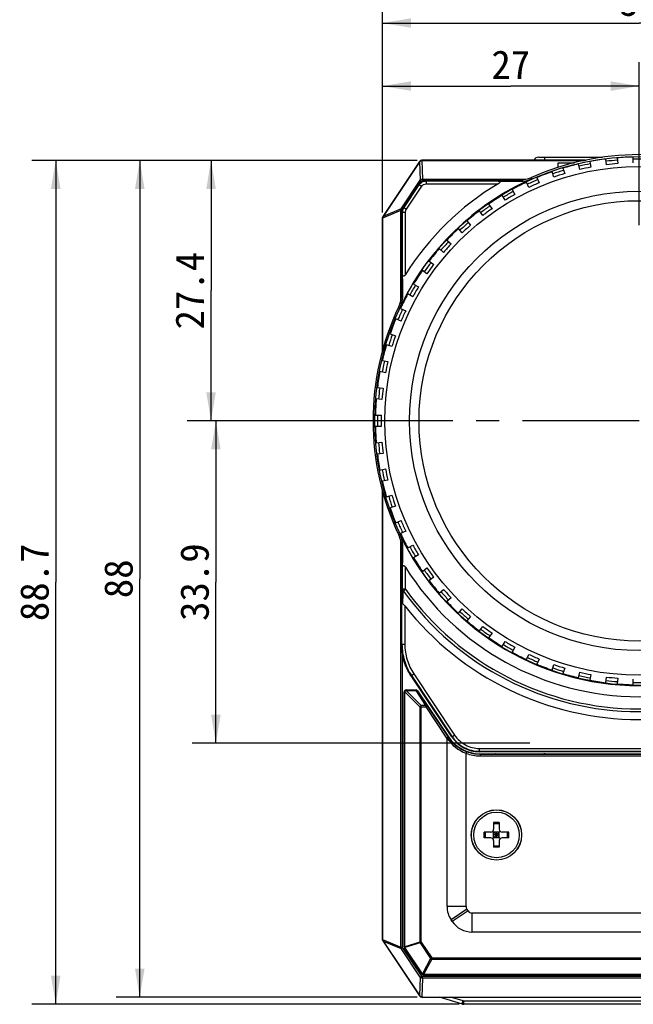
# Model space of a CAD drawing. Header units: millimetres. Extents: x 55 to 506, y 15 to 401.
# Tile 5 of 22: x 55 to 120, y 162 to 266. Entities that reach past the tile are written whole.
import ezdxf
from ezdxf.enums import TextEntityAlignment as Align

# ---------------------------------------------------------------- set-up
doc = ezdxf.new("R2010")
doc.units = ezdxf.units.MM
doc.header["$LTSCALE"] = 32.67
doc.linetypes.add('CENTER', pattern=[0.6, 0.375, -0.075, 0.075, -0.075])
doc.layers.get('0').update_dxf_attribs({"linetype": 'CONTINUOUS'})
for name, color, linetype in [('00_COMPONENTS', 7, 'CONTINUOUS'), ('20_ALL_FEATURES', 7, 'CONTINUOUS'), ('51__DRAFT_DIMS', 7, 'CONTINUOUS')]:
    doc.layers.add(name, color=color, linetype=linetype)
doc.styles.get("Standard").update_dxf_attribs({"font": 'simfang.ttf'})
doc.dimstyles.new('DIMSTYLE_1', dxfattribs={"dimtxt": 3, "dimasz": 3, "dimexe": 2.5, "dimexo": 0.5, "dimgap": 0.75, "dimtad": 1, "dimdec": 1, "dimdsep": 46, "dimtxsty": 'STANDARD', "dimblk": '_FILLED', "dimblk1": '_FILLED', "dimblk2": '_FILLED', "dimcen": 0.09, "dimclrt": 3, "dimazin": 2, "dimtp": 0.3, "dimtm": 0.3, "dimtfac": 1, "dimtdec": 1, "dimtofl": 0, "dimtmove": 0, "dimatfit": 3, "dimldrblk": '_FILLED', "dimfxl": 1, "dimtolj": 1, "dimarcsym": 0})
doc.dimstyles.new('DIMSTYLE_2', dxfattribs={"dimtxt": 3, "dimasz": 3, "dimexe": 2.5, "dimexo": 0.5, "dimgap": 0.75, "dimtad": 1, "dimdsep": 46, "dimtxsty": 'STANDARD', "dimblk": '_FILLED', "dimblk1": '_FILLED', "dimblk2": '_FILLED', "dimcen": 0.09, "dimclrt": 3, "dimazin": 2, "dimtp": 0.3, "dimtm": 0.3, "dimtfac": 1, "dimtofl": 0, "dimtmove": 0, "dimatfit": 3, "dimldrblk": '_FILLED', "dimfxl": 1, "dimtolj": 1, "dimarcsym": 0})
doc.dimstyles.new('DIMSTYLE_5', dxfattribs={"dimtxt": 3, "dimasz": 3, "dimexe": 2.5, "dimexo": 0.5, "dimgap": 0.75, "dimtad": 1, "dimdsep": 46, "dimtxsty": 'STANDARD', "dimblk": '_FILLED', "dimblk1": '_FILLED', "dimblk2": '_FILLED', "dimcen": 0.09, "dimclrt": 3, "dimazin": 2, "dimtp": 0.2, "dimtm": 0.2, "dimtfac": 1, "dimtofl": 0, "dimtmove": 0, "dimatfit": 3, "dimldrblk": '_FILLED', "dimfxl": 1, "dimtolj": 1, "dimarcsym": 0})

# ---------------------------------------------------------------- blocks, each defined once
blk = doc.blocks.new('_FILLED')
at = {"color": 0, "linetype": 'ByBlock'}
blk.add_solid([(0, 0), (-1, 0.167), (-1, -0.167)], dxfattribs=at)
blk = doc.blocks.new('*D1')
at = {"layer": '51__DRAFT_DIMS', "color": 4, "transparency": 16777216}
for p, q in [((97.09, 251.22), (56.55, 251.22)), ((59.05, 251.22), (59.05, 206.85)), ((59.05, 162.48), (59.05, 206.85)), ((101.5, 162.48), (56.55, 162.48))]:
    blk.add_line(p, q, dxfattribs=at)
at = {"layer": '51__DRAFT_DIMS', "color": 4, "transparency": 16777216, "xscale": 3, "yscale": 3, "zscale": 3}
for p, rotation in [((59.05, 251.22), 90), ((59.05, 162.48), 270)]:
    blk.add_blockref('_FILLED', p, dxfattribs=dict(at, rotation=rotation))
at = {"layer": '51__DRAFT_DIMS', "color": 3, "transparency": 16777216}
blk.add_text('88.7', height=3, rotation=90, dxfattribs=at).set_placement((58.3, 206.85), align=Align.CENTER)
blk = doc.blocks.new('*D2')
at = {"layer": '51__DRAFT_DIMS', "color": 4, "transparency": 16777216}
for p, q in [((93.43, 245.72), (93.43, 268.16)), ((147.43, 245.72), (147.43, 268.16)), ((93.43, 265.66), (120.43, 265.66)), ((147.43, 265.66), (120.43, 265.66))]:
    blk.add_line(p, q, dxfattribs=at)
at = {"layer": '51__DRAFT_DIMS', "color": 4, "transparency": 16777216, "xscale": 3, "yscale": 3, "zscale": 3, "rotation": 180}
blk.add_blockref('_FILLED', (93.43, 265.66), dxfattribs=at)
at = {"layer": '51__DRAFT_DIMS', "color": 4, "transparency": 16777216, "xscale": 3, "yscale": 3, "zscale": 3}
blk.add_blockref('_FILLED', (147.43, 265.66), dxfattribs=at)
at = {"layer": '51__DRAFT_DIMS', "color": 3, "transparency": 16777216}
blk.add_text('54', height=3, dxfattribs=at).set_placement((120.43, 266.41), align=Align.CENTER)
blk = doc.blocks.new('*D6')
at = {"layer": '51__DRAFT_DIMS', "color": 4, "transparency": 16777216}
for p, q in [((97.09, 251.22), (65.39, 251.22)), ((67.89, 251.22), (67.89, 207.22)), ((67.89, 163.22), (67.89, 207.22)), ((97.09, 163.22), (65.39, 163.22))]:
    blk.add_line(p, q, dxfattribs=at)
at = {"layer": '51__DRAFT_DIMS', "color": 4, "transparency": 16777216, "xscale": 3, "yscale": 3, "zscale": 3}
for p, rotation in [((67.89, 251.22), 90), ((67.89, 163.22), 270)]:
    blk.add_blockref('_FILLED', p, dxfattribs=dict(at, rotation=rotation))
at = {"layer": '51__DRAFT_DIMS', "color": 3, "transparency": 16777216}
blk.add_text('88', height=3, rotation=90, dxfattribs=at).set_placement((67.14, 207.22), align=Align.CENTER)
blk = doc.blocks.new('*D10')
at = {"layer": '51__DRAFT_DIMS', "color": 4, "transparency": 16777216}
for p, q in [((93.43, 245.72), (93.43, 261.53)), ((120.43, 244.39), (120.43, 261.53)), ((93.43, 259.03), (106.93, 259.03)), ((120.43, 259.03), (106.93, 259.03))]:
    blk.add_line(p, q, dxfattribs=at)
at = {"layer": '51__DRAFT_DIMS', "color": 4, "transparency": 16777216, "xscale": 3, "yscale": 3, "zscale": 3, "rotation": 180}
blk.add_blockref('_FILLED', (93.43, 259.03), dxfattribs=at)
at = {"layer": '51__DRAFT_DIMS', "color": 4, "transparency": 16777216, "xscale": 3, "yscale": 3, "zscale": 3}
blk.add_blockref('_FILLED', (120.43, 259.03), dxfattribs=at)
at = {"layer": '51__DRAFT_DIMS', "color": 3, "transparency": 16777216}
blk.add_text('27', height=3, dxfattribs=at).set_placement((106.93, 259.78), align=Align.CENTER)
blk = doc.blocks.new('*D11')
at = {"layer": '51__DRAFT_DIMS', "color": 4, "transparency": 16777216}
for p, q in [((97.09, 251.22), (72.89, 251.22)), ((75.39, 251.22), (75.39, 237.52)), ((75.39, 223.82), (75.39, 237.52)), ((99.86, 223.82), (72.89, 223.82))]:
    blk.add_line(p, q, dxfattribs=at)
at = {"layer": '51__DRAFT_DIMS', "color": 4, "transparency": 16777216, "xscale": 3, "yscale": 3, "zscale": 3}
for p, rotation in [((75.39, 251.22), 90), ((75.39, 223.82), 270)]:
    blk.add_blockref('_FILLED', p, dxfattribs=dict(at, rotation=rotation))
at = {"layer": '51__DRAFT_DIMS', "color": 3, "transparency": 16777216}
blk.add_text('27.4', height=3, rotation=90, dxfattribs=at).set_placement((74.64, 237.52), align=Align.CENTER)
blk = doc.blocks.new('*D12')
at = {"layer": '51__DRAFT_DIMS', "color": 4, "transparency": 16777216}
for p, q in [((91.75, 223.82), (73.4, 223.82)), ((75.9, 223.82), (75.9, 206.87)), ((75.9, 189.92), (75.9, 206.87)), ((108.93, 189.92), (73.4, 189.92))]:
    blk.add_line(p, q, dxfattribs=at)
at = {"layer": '51__DRAFT_DIMS', "color": 4, "transparency": 16777216, "xscale": 3, "yscale": 3, "zscale": 3}
for p, rotation in [((75.9, 223.82), 90), ((75.9, 189.92), 270)]:
    blk.add_blockref('_FILLED', p, dxfattribs=dict(at, rotation=rotation))
at = {"layer": '51__DRAFT_DIMS', "color": 3, "transparency": 16777216}
blk.add_text('33.9', height=3, rotation=90, dxfattribs=at).set_placement((75.15, 206.87), align=Align.CENTER)

msp = doc.modelspace()

# ---------------------------------------------------------------- linework, layer by layer
at = {"layer": '00_COMPONENTS', "color": 7}
for p, q in [((97.336, 251.091), (93.426, 245.225)), ((97.339, 251.089), (93.479, 245.298)), ((97.352, 251.081), (93.511, 245.319)), ((114.735, 251.225), (97.586, 251.225)), ((114.719, 251.221), (97.586, 251.221)), ((97.586, 251.206), (114.649, 251.206)), ((100.726, 251.225), (100.726, 251.25)), ((100.726, 251.25), (114.854, 251.25)), ((109.884, 251.55), (116.573, 251.55)), ((111.926, 250.488), (111.926, 250.972)), ((111.926, 250.972), (113.626, 250.972)), ((114.195, 250.25), (114.07, 250.837)), ((115.244, 251.087), (115.369, 250.5)), ((116.992, 250.757), (116.929, 251.354)), ((118.122, 251.479), (118.185, 250.882)), ((119.826, 250.968), (119.826, 251.568)), ((111.467, 249.454), (111.282, 250.025)), ((112.423, 250.396), (112.608, 249.825)), ((95.6, 246.309), (97.209, 248.723)), ((98.035, 249.164), (107.879, 249.164)), ((108.837, 248.377), (108.593, 248.926)), ((109.689, 249.414), (109.933, 248.865)), ((106.334, 247.032), (106.034, 247.551)), ((107.073, 248.151), (107.373, 247.632)), ((104.604, 246.622), (104.956, 246.137)), ((95.434, 237.129), (95.434, 245.759)), ((103.986, 245.432), (103.633, 245.917)), ((93.426, 231.196), (93.426, 245.225)), ((93.442, 245.22), (93.426, 245.225)), ((93.442, 245.22), (93.426, 245.225)), ((93.429, 245.134), (93.429, 231.209)), ((93.444, 231.266), (93.444, 245.134)), ((102.307, 244.844), (102.709, 244.398)), ((101.817, 243.595), (101.416, 244.041)), ((100.21, 242.835), (100.656, 242.433)), ((99.853, 241.541), (99.407, 241.943)), ((98.333, 240.617), (98.819, 240.265)), ((98.113, 239.294), (97.628, 239.647)), ((96.699, 238.216), (97.219, 237.916)), ((96.619, 236.877), (96.099, 237.177)), ((95.325, 235.657), (95.873, 235.413)), ((95.385, 234.317), (94.837, 234.561)), ((94.225, 232.969), (94.796, 232.783)), ((94.425, 231.642), (93.854, 231.827)), ((93.413, 230.18), (94, 230.055)), ((93.751, 228.881), (93.164, 229.006)), ((92.897, 227.321), (93.494, 227.259)), ((93.368, 226.065), (92.771, 226.128)), ((92.682, 224.425), (93.282, 224.425)), ((93.282, 223.225), (92.682, 223.225)), ((92.771, 221.521), (93.368, 221.584)), ((93.494, 220.391), (92.897, 220.328)), ((93.164, 218.643), (93.751, 218.768)), ((94, 217.594), (93.413, 217.47)), ((93.426, 169.225), (93.426, 216.454)), ((93.429, 216.44), (93.429, 169.316)), ((93.444, 169.316), (93.444, 216.383)), ((93.854, 215.822), (94.425, 216.008)), ((94.796, 214.866), (94.225, 214.681)), ((94.837, 213.089), (95.385, 213.333)), ((95.873, 212.236), (95.325, 211.992)), ((95.434, 200.342), (95.434, 210.521)), ((96.099, 210.473), (96.619, 210.773)), ((97.219, 209.733), (96.699, 209.433)), ((97.628, 208.003), (98.113, 208.356)), ((98.819, 207.385), (98.333, 207.032)), ((99.407, 205.707), (99.853, 206.108)), ((100.656, 205.216), (100.21, 204.815)), ((101.416, 203.609), (101.817, 204.055)), ((102.709, 203.252), (102.307, 202.806)), ((103.633, 201.732), (103.986, 202.218)), ((104.956, 201.513), (104.604, 201.027)), ((106.034, 200.098), (106.334, 200.618)), ((107.373, 200.018), (107.073, 199.498)), ((108.593, 198.724), (108.837, 199.272)), ((109.933, 198.784), (109.689, 198.236)), ((111.282, 197.625), (111.467, 198.195)), ((112.608, 197.824), (112.423, 197.254)), ((100.729, 190.587), (96.44, 197.018)), ((114.07, 196.812), (114.195, 197.399)), ((115.369, 197.15), (115.244, 196.563)), ((116.929, 196.296), (116.992, 196.893)), ((118.185, 196.767), (118.122, 196.171)), ((119.826, 196.081), (119.826, 196.681)), ((95.708, 168.534), (95.708, 195.342)), ((95.908, 195.542), (96.961, 195.542)), ((97.127, 195.453), (100.361, 190.605)), ((100.226, 172.762), (100.226, 190.375)), ((102.226, 172.762), (102.226, 188.858)), ((137.217, 189.033), (103.634, 189.033)), ((103.693, 188.822), (105.305, 188.822)), ((105.305, 188.822), (105.309, 188.822)), ((105.437, 188.818), (105.432, 188.818)), ((105.432, 188.818), (105.438, 188.818)), ((105.437, 188.818), (106.409, 188.814)), ((106.409, 188.814), (109.442, 188.814)), ((106.409, 188.814), (106.409, 188.814)), ((109.442, 188.814), (110.414, 188.818)), ((109.442, 188.814), (109.442, 188.814)), ((110.419, 188.818), (110.413, 188.818)), ((110.419, 188.818), (110.414, 188.818)), ((110.546, 188.822), (110.542, 188.822)), ((110.546, 188.822), (130.305, 188.822)), ((105.126, 181.585), (105.126, 180.885)), ((105.726, 181.585), (105.126, 181.585)), ((105.726, 181.453), (105.126, 181.453)), ((105.726, 181.585), (105.726, 180.885)), ((104.826, 180.585), (104.126, 180.585)), ((104.126, 179.985), (104.126, 180.585)), ((104.257, 179.985), (104.257, 180.585)), ((105.813, 179.897), (105.038, 180.673)), ((105.038, 179.897), (105.813, 180.673)), ((105.726, 180.585), (105.126, 180.585)), ((105.126, 179.985), (105.126, 180.585)), ((105.726, 180.285), (105.126, 180.285)), ((105.426, 179.985), (105.426, 180.585)), ((105.726, 179.985), (105.726, 180.585)), ((106.726, 180.585), (106.026, 180.585)), ((106.594, 179.985), (106.594, 180.585)), ((106.726, 179.985), (106.726, 180.585)), ((104.826, 179.985), (104.126, 179.985)), ((105.726, 179.985), (105.126, 179.985)), ((105.126, 179.685), (105.126, 178.985)), ((105.726, 179.116), (105.126, 179.116)), ((105.726, 179.685), (105.726, 178.985)), ((106.726, 179.985), (106.026, 179.985)), ((105.726, 178.985), (105.126, 178.985)), ((102.434, 172.297), (102.309, 172.484)), ((138.001, 172.075), (102.85, 172.075)), ((100.77, 171.188), (100.645, 171.375)), ((138.001, 170.075), (102.85, 170.075)), ((93.442, 169.23), (93.426, 169.225)), ((93.426, 169.225), (97.336, 163.358)), ((93.479, 169.151), (97.339, 163.36)), ((93.511, 169.13), (97.352, 163.369)), ((97.593, 165.647), (95.742, 168.423)), ((143.092, 165.558), (97.759, 165.558)), ((97.586, 163.243), (143.265, 163.243)), ((97.586, 163.228), (143.265, 163.228)), ((97.586, 163.225), (143.265, 163.225)), ((101.855, 162.499), (99.435, 163.225)), ((138.852, 162.478), (101.999, 162.478))]:
    msp.add_line(p, q, dxfattribs=at)
at = {"layer": '00_COMPONENTS', "color": 4}
for p, q in [((97.352, 251.081), (97.336, 251.091)), ((97.339, 251.059), (97.408, 249.124)), ((97.569, 251.206), (97.64, 249.232)), ((97.586, 251.206), (97.586, 251.225)), ((102.576, 251.225), (102.576, 251.25)), ((110.476, 251.55), (110.476, 251.25)), ((116.476, 251.55), (116.476, 251.535)), ((95.397, 246.108), (97.408, 249.124)), ((95.696, 246.245), (97.305, 248.659)), ((95.946, 246.079), (97.555, 248.492)), ((97.209, 248.723), (97.555, 248.492)), ((97.408, 249.124), (97.544, 249.034)), ((97.64, 249.232), (97.64, 249.082)), ((97.64, 249.232), (108.509, 249.232)), ((98.035, 249.164), (98.035, 248.749)), ((98.035, 249.049), (105.534, 249.049)), ((98.035, 248.749), (105.601, 248.749)), ((107.879, 249.164), (107.879, 249.019)), ((109.097, 249.422), (109.159, 249.282)), ((95.366, 245.948), (93.444, 245.144)), ((95.397, 246.108), (93.511, 245.319)), ((95.366, 236.5), (95.366, 245.948)), ((95.366, 245.948), (95.452, 245.948)), ((95.397, 246.108), (95.479, 246.054)), ((95.434, 245.759), (95.849, 245.759)), ((95.549, 239.29), (95.549, 245.759)), ((95.6, 246.309), (95.946, 246.079)), ((95.849, 239.219), (95.849, 245.759)), ((93.444, 245.134), (93.429, 245.134)), ((93.491, 245.29), (93.479, 245.298)), ((95.434, 237.129), (95.578, 237.129)), ((95.142, 235.838), (95.281, 235.772)), ((95.142, 211.812), (95.281, 211.877)), ((95.366, 168.501), (95.366, 211.149)), ((95.434, 210.521), (95.578, 210.521)), ((95.549, 206.121), (95.549, 208.359)), ((95.849, 206.121), (95.849, 208.431)), ((95.849, 206.121), (95.549, 206.121)), ((95.62, 205.956), (95.849, 206.121)), ((95.483, 200.342), (95.483, 204.706)), ((95.783, 204.364), (95.783, 200.342)), ((95.434, 200.342), (95.783, 200.342)), ((95.534, 168.501), (95.534, 199.25)), ((96.44, 197.018), (96.731, 197.212)), ((96.482, 197.045), (100.77, 190.615)), ((96.731, 197.212), (101.02, 190.781)), ((95.708, 195.342), (95.767, 195.342)), ((95.767, 168.534), (95.767, 195.342)), ((97.367, 193.742), (95.767, 195.342)), ((95.908, 195.483), (95.908, 195.542)), ((97.508, 193.883), (95.908, 195.483)), ((95.908, 195.483), (96.961, 195.483)), ((96.961, 195.542), (96.961, 195.483)), ((97.978, 193.883), (96.961, 195.483)), ((98.144, 193.853), (97.127, 195.453)), ((97.127, 195.453), (97.127, 195.453)), ((97.367, 193.742), (97.367, 169.019)), ((97.367, 193.742), (97.978, 193.742)), ((97.508, 169.019), (97.508, 193.883)), ((97.978, 193.883), (97.508, 193.883)), ((97.978, 193.883), (97.978, 193.742)), ((98.144, 193.853), (97.978, 193.742)), ((97.978, 193.742), (100.16, 190.47)), ((98.144, 193.853), (100.326, 190.581)), ((100.16, 190.47), (100.361, 190.604)), ((100.729, 190.587), (101.02, 190.781)), ((103.634, 189.033), (103.634, 189.382)), ((103.634, 189.382), (137.217, 189.382)), ((103.634, 189.083), (137.217, 189.083)), ((103.693, 188.822), (103.693, 188.596)), ((103.693, 188.796), (137.158, 188.796)), ((103.693, 188.596), (137.158, 188.596)), ((105.309, 188.822), (105.305, 188.822)), ((105.437, 188.818), (105.438, 188.818)), ((106.409, 188.814), (106.409, 188.814)), ((109.442, 188.814), (109.442, 188.814)), ((110.413, 188.818), (110.414, 188.818)), ((110.546, 188.822), (110.542, 188.822)), ((102.226, 172.762), (100.226, 172.762)), ((102.309, 172.484), (100.645, 171.375)), ((102.434, 172.297), (100.77, 171.188)), ((102.85, 172.075), (102.85, 170.075)), ((93.429, 169.316), (93.444, 169.316)), ((93.444, 169.305), (95.366, 168.501)), ((93.479, 169.151), (93.491, 169.159)), ((93.511, 169.13), (95.397, 168.341)), ((97.367, 169.019), (95.767, 168.534)), ((97.391, 168.94), (95.791, 168.456)), ((97.508, 169.019), (97.367, 169.019)), ((97.391, 168.94), (97.508, 169.019)), ((97.391, 168.94), (98.498, 167.279)), ((97.508, 169.019), (98.615, 167.358)), ((95.366, 168.501), (95.534, 168.501)), ((95.397, 168.341), (95.552, 168.444)), ((97.408, 165.325), (95.397, 168.341)), ((97.563, 165.428), (95.552, 168.444)), ((95.767, 168.534), (95.708, 168.534)), ((95.742, 168.423), (95.791, 168.456)), ((97.641, 165.679), (95.791, 168.456)), ((98.498, 167.279), (97.641, 165.679)), ((98.615, 167.216), (97.759, 165.616)), ((98.615, 167.358), (98.498, 167.279)), ((98.615, 167.358), (142.236, 167.358)), ((98.615, 167.216), (98.615, 167.358)), ((98.615, 167.216), (142.236, 167.216)), ((97.641, 165.679), (97.593, 165.647)), ((97.408, 165.325), (97.339, 163.391)), ((97.408, 165.325), (97.563, 165.428)), ((97.64, 165.218), (97.569, 163.244)), ((143.211, 165.384), (97.64, 165.384)), ((97.64, 165.218), (97.64, 165.384)), ((143.211, 165.218), (97.64, 165.218)), ((143.092, 165.616), (97.759, 165.616)), ((97.759, 165.558), (97.759, 165.616)), ((97.352, 163.369), (97.336, 163.358)), ((97.586, 163.243), (97.586, 163.225)), ((101.913, 162.832), (100.602, 163.225)), ((138.852, 162.819), (101.999, 162.819)), ((101.999, 162.478), (101.999, 162.819))]:
    msp.add_line(p, q, dxfattribs=at)
msp.add_circle((120.426, 223.825), 27.811, dxfattribs=at)
at = {"layer": '00_COMPONENTS', "color": 7}
for centre, radius in [((120.426, 223.825), 26.75), ((120.426, 223.825), 24.15), ((120.426, 223.825), 23.15), ((105.426, 180.285), 2.649), ((105.426, 180.285), 2.64), ((105.426, 180.285), 2.4)]:
    msp.add_circle(centre, radius, dxfattribs=at)
for centre, radius, start, end in [((120.426, 223.825), 27.992, 66.12627, 113.87373), ((97.586, 250.925), 0.3, 90, 146.30993), ((97.586, 250.925), 0.296, 90, 146.30993), ((109.884, 250.925), 0.625, 90, 148.66775), ((120.426, 223.825), 27.75, 103.23892, 106.76108), ((120.426, 223.825), 27.75, 97.23892, 100.76108), ((120.426, 223.825), 27.15, 94.73369, 97.26631), ((120.426, 223.825), 27.75, 91.23892, 94.76108), ((120.426, 223.825), 27.75, 109.23892, 112.76108), ((120.426, 223.825), 27.15, 106.73369, 109.26631), ((120.426, 223.825), 27.15, 100.73369, 103.26631), ((120.426, 223.825), 27.839, 113.87373, 154.58538), ((120.426, 223.825), 29, 120.74356, 147.93827), ((120.426, 223.825), 27.75, 115.23892, 118.76108), ((107.879, 252.172), 3.008, 270, 293.87373), ((107.916, 252.09), 3.071, 269.31305, 293.87111), ((120.426, 223.825), 27.15, 112.73369, 115.26631), ((120.426, 223.825), 27.75, 121.23892, 124.76108), ((120.426, 223.825), 27.15, 118.73369, 121.26631), ((96.426, 245.759), 0.992, 146.31676, 179.99317), ((120.426, 223.825), 27.75, 127.23892, 130.76108), ((120.426, 223.825), 27.15, 124.73369, 127.26631), ((93.726, 245.134), 0.296, 146.30993, 180), ((93.724, 245.134), 0.28, 146.14184, 177.88001), ((120.426, 223.825), 27.15, 130.73369, 133.26631), ((120.426, 223.825), 27.75, 133.23892, 136.76108), ((120.426, 223.825), 27.15, 136.73369, 139.26631), ((120.426, 223.825), 27.75, 139.23892, 142.76108), ((120.426, 223.825), 27.15, 142.73369, 145.26631), ((120.426, 223.825), 27.75, 145.23892, 148.76108), ((92.426, 237.129), 3.008, 334.58538, 360), ((92.507, 237.09), 3.071, 334.58849, 0.72745), ((120.426, 223.825), 27.75, 151.23892, 154.76108), ((120.426, 223.825), 27.15, 148.73369, 151.26631), ((120.426, 223.825), 27.992, 154.58538, 205.41462), ((120.426, 223.825), 27.15, 154.73369, 157.26631), ((120.426, 223.825), 27.75, 157.23892, 160.76108), ((120.426, 223.825), 27.15, 160.73369, 163.26631), ((120.426, 223.825), 27.75, 163.23892, 166.76108), ((120.426, 223.825), 27.15, 166.73369, 169.26631), ((120.426, 223.825), 27.75, 169.23892, 172.76108), ((120.426, 223.825), 27.15, 172.73369, 175.26631), ((120.426, 223.825), 27.75, 175.23892, 178.76108), ((120.426, 223.825), 27.15, 178.73369, 181.26631), ((120.426, 223.825), 27.75, 181.23892, 184.76108), ((120.426, 223.825), 27.15, 184.73369, 187.26631), ((120.426, 223.825), 27.75, 187.23892, 190.76108), ((120.426, 223.825), 27.15, 190.73369, 193.26631), ((120.426, 223.825), 27.75, 193.23892, 196.76108), ((120.426, 223.825), 27.15, 196.73369, 199.26631), ((120.426, 223.825), 27.75, 199.23892, 202.76108), ((120.426, 223.825), 27.15, 202.73369, 205.26631), ((92.426, 210.521), 3.008, 0, 25.41462), ((92.507, 210.56), 3.071, 359.27255, 25.41151), ((120.426, 223.825), 27.839, 205.41462, 334.58538), ((120.426, 223.825), 27.75, 205.23892, 208.76108), ((120.426, 223.825), 27.15, 208.73369, 211.26631), ((120.426, 223.825), 27.75, 211.23892, 214.76108), ((120.426, 223.825), 29, 212.06173, 327.93827), ((120.426, 223.825), 27.15, 214.73369, 217.26631), ((120.426, 223.825), 27.75, 217.23892, 220.76108), ((120.426, 223.825), 27.15, 220.73369, 223.26631), ((120.426, 223.825), 31.4, 218.29909, 321.70091), ((120.426, 223.825), 27.75, 223.23892, 226.76108), ((120.426, 223.825), 27.15, 226.73369, 229.26631), ((120.426, 223.825), 27.75, 229.23892, 232.76108), ((120.426, 223.825), 27.15, 232.73369, 235.26631), ((120.426, 223.825), 27.75, 235.23892, 238.76108), ((120.426, 223.825), 27.15, 238.73369, 241.26631), ((120.426, 223.825), 27.75, 241.23892, 244.76108), ((120.426, 223.825), 27.15, 244.73369, 247.26631), ((120.426, 223.825), 27.75, 247.23892, 250.76108), ((120.426, 223.825), 27.15, 250.73369, 253.26631), ((120.426, 223.825), 27.75, 253.23892, 256.76108), ((120.426, 223.825), 27.15, 256.73369, 259.26631), ((120.426, 223.825), 27.15, 262.73369, 265.26631), ((120.426, 223.825), 27.75, 259.23892, 262.76108), ((120.426, 223.825), 27.75, 265.23892, 268.76108), ((95.908, 195.342), 0.2, 90, 180), ((96.961, 195.342), 0.2, 33.70486, 90), ((103.693, 192.827), 4.005, 213.70486, 270), ((103.634, 192.524), 3.491, 213.69973, 270.00027), ((104.826, 180.885), 0.3, 270, 360), ((106.026, 180.885), 0.3, 180, 270), ((104.826, 179.685), 0.3, 0, 90), ((106.026, 179.685), 0.3, 90, 180), ((102.726, 172.762), 2.5, 180, 213.68301), ((102.726, 172.762), 0.5, 180, 213.68301), ((102.85, 172.575), 0.5, 213.68301, 270), ((102.85, 172.575), 2.5, 213.68301, 270), ((93.726, 169.316), 0.296, 180, 213.69007), ((93.724, 169.316), 0.28, 182.11999, 213.85816), ((95.908, 168.534), 0.2, 180, 213.68301), ((97.759, 165.758), 0.2, 213.68301, 270), ((97.586, 163.525), 0.3, 213.69007, 270), ((97.586, 163.525), 0.296, 213.69007, 270), ((101.999, 162.978), 0.5, 253.30076, 270)]:
    msp.add_arc(centre, radius, start, end, dxfattribs=at)
at = {"layer": '00_COMPONENTS', "color": 4}
for centre, radius, start, end in [((120.426, 223.825), 27.511, 100.75129, 103.24868), ((120.426, 223.825), 27.511, 94.74887, 97.24994), ((120.426, 223.825), 27.511, 88.75029, 91.24971), ((120.426, 223.825), 27.511, 106.77077, 109.24815), ((120.426, 223.825), 27.511, 112.7547, 115.23224), ((120.426, 223.825), 27.511, 118.76022, 121.23831), ((120.426, 223.825), 27.511, 124.76936, 127.24424), ((120.426, 223.825), 27.511, 130.75307, 133.22877), ((120.426, 223.825), 27.511, 136.75928, 139.23729), ((120.426, 223.825), 27.511, 142.7651, 145.24294), ((120.426, 223.825), 27.511, 148.75009, 151.24947), ((120.426, 223.825), 27.511, 154.75818, 157.23251), ((120.426, 223.825), 27.511, 160.76392, 163.24199), ((120.426, 223.825), 27.511, 166.7498, 169.24986), ((120.426, 223.825), 27.511, 172.7501, 175.24948), ((120.426, 223.825), 27.511, 178.74845, 181.25163), ((120.426, 223.825), 27.511, 184.75056, 187.24995), ((120.426, 223.825), 27.511, 190.75016, 193.25018), ((120.426, 223.825), 27.511, 196.75798, 199.23604), ((120.426, 223.825), 27.511, 202.76746, 205.24178), ((120.426, 223.825), 27.511, 208.7505, 211.24989), ((120.426, 223.825), 27.511, 214.75703, 217.23486), ((-566.652, 236.046), 662.877, 357.290143, 357.412592), ((120.426, 223.825), 30.289, 215.76639, 324.23361), ((-548.559, 232.154), 644.712, 357.549567, 357.671117), ((120.426, 223.825), 30.571, 215.76639, 324.23361), ((120.426, 223.825), 27.511, 220.76268, 223.24069), ((120.426, 223.825), 27.511, 226.77121, 229.2469), ((120.426, 223.825), 27.511, 232.75573, 235.23062), ((120.426, 223.825), 27.511, 238.76167, 241.23976), ((120.426, 223.825), 27.511, 244.76774, 247.24529), ((120.426, 223.825), 27.511, 250.75184, 253.22922), ((120.426, 223.825), 27.511, 256.75133, 259.24872), ((120.426, 223.825), 27.511, 262.75006, 265.25113), ((120.426, 223.825), 27.511, 268.75029, 271.24971), ((103.693, 192.827), 4.047, 213.70486, 214.57402), ((103.66, 192.827), 4.02, 214.84398, 249.72303), ((103.693, 192.827), 4.247, 213.70486, 215.2658), ((103.718, 192.827), 4.22, 214.61085, 249.3437), ((103.693, 192.827), 4.231, 249.70417, 270), ((103.693, 192.827), 4.032, 249.27981, 270), ((97.651, 169.062), 0.288, 188.64894, 205.03407), ((96.051, 168.577), 0.288, 188.64894, 205.03407), ((101.999, 163.119), 0.3, 253.30209, 269.99867)]:
    msp.add_arc(centre, radius, start, end, dxfattribs=at)
at = {"layer": '00_COMPONENTS', "color": 7}
for centre, major_axis, ratio, start_param, end_param in [((97.576, 250.931), (0.224, -0.149), 0.9989959, -3.1415927, -3.0462498), ((97.586, 250.932), (0, 0.275), 0.9996572, 0, 0.0604793), ((93.718, 245.134), (0.274, 0), 0.9996386, 3.1040099, 3.1415927), ((93.253, 244.959), (0.32, 0.459), 0.0164648, -0.7537275, -0.6565132), ((93.718, 169.316), (0.274, 0), 0.9996386, -3.1415927, -3.1040099), ((93.253, 169.491), (-0.32, 0.459), 0.0164648, -2.4850794, -2.3878652), ((97.576, 163.518), (0.224, 0.149), 0.9989959, 3.0462498, 3.1415927), ((97.586, 163.518), (0, 0.275), 0.9996572, -3.2020719, -3.1415927)]:
    msp.add_ellipse(centre, major_axis=major_axis, ratio=ratio, start_param=start_param, end_param=end_param, dxfattribs=at)
for points, knots in [([(97.352, 251.081), (97.376, 251.117), (97.441, 251.178), (97.527, 251.203), (97.569, 251.206)], [0, 0, 0, 0, 0.499603, 1, 1, 1, 1]), ([(97.209, 248.723), (97.299, 248.856), (97.547, 249.083), (97.874, 249.164), (98.035, 249.164)], [0, 0, 0, 0, 0.5000243, 1, 1, 1, 1]), ([(105.534, 249.049), (105.558, 249.049), (105.606, 249.047), (105.676, 249.036), (105.738, 249.018), (105.784, 248.984), (105.793, 248.941), (105.782, 248.907), (105.762, 248.876), (105.725, 248.836), (105.671, 248.793), (105.625, 248.763), (105.601, 248.749)], [0, 0, 0, 0, 0.1262378, 0.2480988, 0.3629485, 0.466998, 0.5193665, 0.5785834, 0.6443918, 0.7135822, 0.8559684, 1, 1, 1, 1]), ([(105.534, 249.049), (105.727, 249.046), (106.509, 249.036), (107.291, 249.026), (107.879, 249.019)], [0, 0, 0, 0, 0.2476659, 1, 1, 1, 1]), ([(95.849, 239.219), (95.834, 239.196), (95.804, 239.151), (95.76, 239.1), (95.72, 239.066), (95.689, 239.047), (95.656, 239.039), (95.614, 239.048), (95.581, 239.092), (95.555, 239.175), (95.549, 239.244), (95.549, 239.29)], [0, 0, 0, 0, 0.1449088, 0.2879623, 0.3572859, 0.42283, 0.4818269, 0.5345557, 0.6387833, 0.7531003, 1, 1, 1, 1]), ([(95.578, 237.129), (95.575, 237.311), (95.566, 238.031), (95.556, 238.751), (95.549, 239.29)], [0, 0, 0, 0, 0.2521762, 1, 1, 1, 1]), ([(95.549, 208.359), (95.551, 208.538), (95.561, 209.258), (95.571, 209.979), (95.578, 210.521)], [0, 0, 0, 0, 0.2478592, 1, 1, 1, 1]), ([(95.549, 208.359), (95.549, 208.406), (95.555, 208.474), (95.581, 208.558), (95.614, 208.601), (95.655, 208.611), (95.689, 208.602), (95.72, 208.584), (95.76, 208.55), (95.804, 208.499), (95.834, 208.454), (95.849, 208.431)], [0, 0, 0, 0, 0.2468695, 0.3611687, 0.4654434, 0.5180425, 0.5772204, 0.6426046, 0.7120562, 0.8550989, 1, 1, 1, 1]), ([(95.563, 204.59), (95.54, 204.604), (95.503, 204.637), (95.484, 204.685), (95.483, 204.706)], [0, 0, 0, 0, 0.5524086, 1, 1, 1, 1]), ([(95.563, 204.59), (95.604, 204.563), (95.68, 204.488), (95.749, 204.408), (95.783, 204.364)], [0, 0, 0, 0, 0.4713027, 1, 1, 1, 1]), ([(96.44, 197.018), (96.116, 197.504), (95.607, 198.58), (95.434, 199.757), (95.434, 200.342)], [0, 0, 0, 0, 0.4999906, 1, 1, 1, 1]), ([(100.361, 190.53), (100.361, 190.53), (100.361, 190.528), (100.359, 190.524), (100.353, 190.518), (100.343, 190.508), (100.329, 190.496), (100.312, 190.482), (100.284, 190.459), (100.261, 190.442), (100.244, 190.43)], [0, 0, 0, 0, 0.011406, 0.0293532, 0.0882659, 0.1783079, 0.2977245, 0.4436363, 0.6123383, 1, 1, 1, 1]), ([(100.244, 190.43), (100.24, 190.427), (100.232, 190.417), (100.226, 190.398), (100.226, 190.383), (100.226, 190.375)], [0, 0, 0, 0, 0.2463461, 0.6216983, 1, 1, 1, 1]), ([(102.267, 189.056), (102.269, 189.055), (102.271, 189.049), (102.271, 189.037), (102.269, 189.02), (102.265, 188.999), (102.259, 188.973), (102.247, 188.932), (102.237, 188.9), (102.229, 188.879)], [0, 0, 0, 0, 0.0349494, 0.0972887, 0.1897289, 0.3107007, 0.4569791, 0.6242182, 1, 1, 1, 1]), ([(105.309, 188.822), (105.319, 188.821), (105.36, 188.82), (105.401, 188.819), (105.432, 188.818)], [0, 0, 0, 0, 0.2320366, 1, 1, 1, 1]), ([(110.542, 188.822), (110.533, 188.821), (110.491, 188.82), (110.45, 188.819), (110.419, 188.818)], [0, 0, 0, 0, 0.2320367, 1, 1, 1, 1]), ([(97.569, 163.244), (97.527, 163.246), (97.441, 163.272), (97.376, 163.333), (97.352, 163.369)], [0, 0, 0, 0, 0.500397, 1, 1, 1, 1])]:
    msp.add_open_spline(points, degree=3, knots=knots, dxfattribs=at)
at = {"layer": '00_COMPONENTS', "color": 4}
for points, knots in [([(97.305, 248.659), (97.384, 248.777), (97.605, 248.974), (97.893, 249.049), (98.035, 249.049)], [0, 0, 0, 0, 0.4999924, 1, 1, 1, 1]), ([(97.408, 249.124), (97.436, 249.157), (97.508, 249.212), (97.596, 249.231), (97.64, 249.232)], [0, 0, 0, 0, 0.4946143, 1, 1, 1, 1]), ([(97.555, 248.492), (97.607, 248.57), (97.753, 248.699), (97.941, 248.749), (98.035, 248.749)], [0, 0, 0, 0, 0.4999926, 1, 1, 1, 1]), ([(95.366, 245.948), (95.364, 245.976), (95.367, 246.032), (95.385, 246.084), (95.397, 246.108)], [0, 0, 0, 0, 0.5047885, 1, 1, 1, 1]), ([(95.549, 245.759), (95.549, 245.802), (95.561, 245.972), (95.625, 246.139), (95.696, 246.245)], [0, 0, 0, 0, 0.2513343, 1, 1, 1, 1]), ([(95.62, 205.956), (95.598, 205.979), (95.563, 206.03), (95.549, 206.091), (95.549, 206.121)], [0, 0, 0, 0, 0.5095811, 1, 1, 1, 1]), ([(95.483, 200.342), (95.483, 199.761), (95.658, 198.595), (96.16, 197.528), (96.482, 197.045)], [0, 0, 0, 0, 0.49999, 1, 1, 1, 1]), ([(95.783, 200.342), (95.783, 199.791), (95.95, 198.683), (96.426, 197.67), (96.731, 197.212)], [0, 0, 0, 0, 0.49999, 1, 1, 1, 1]), ([(95.767, 195.342), (95.782, 195.372), (95.823, 195.427), (95.878, 195.468), (95.908, 195.483)], [0, 0, 0, 0, 0.5000989, 1, 1, 1, 1]), ([(96.961, 195.483), (96.978, 195.489), (97.01, 195.496), (97.058, 195.495), (97.099, 195.481), (97.12, 195.463), (97.127, 195.453)], [0, 0, 0, 0, 0.2934934, 0.5576222, 0.7901296, 1, 1, 1, 1]), ([(97.978, 193.883), (97.994, 193.889), (98.027, 193.896), (98.075, 193.895), (98.116, 193.881), (98.137, 193.863), (98.144, 193.853)], [0, 0, 0, 0, 0.2934877, 0.5576454, 0.7901678, 1, 1, 1, 1]), ([(100.77, 190.615), (101.08, 190.15), (101.942, 189.363), (103.076, 189.083), (103.634, 189.083)], [0, 0, 0, 0, 0.4999873, 1, 1, 1, 1]), ([(101.02, 190.781), (101.303, 190.357), (102.09, 189.639), (103.124, 189.382), (103.634, 189.382)], [0, 0, 0, 0, 0.4999873, 1, 1, 1, 1]), ([(95.397, 168.341), (95.385, 168.365), (95.367, 168.418), (95.364, 168.474), (95.366, 168.501)], [0, 0, 0, 0, 0.4951978, 1, 1, 1, 1]), ([(95.552, 168.444), (95.547, 168.453), (95.538, 168.471), (95.534, 168.491), (95.534, 168.501)], [0, 0, 0, 0, 0.500259, 1, 1, 1, 1]), ([(98.498, 167.279), (98.506, 167.272), (98.541, 167.244), (98.583, 167.225), (98.615, 167.216)], [0, 0, 0, 0, 0.2487802, 1, 1, 1, 1]), ([(97.759, 165.616), (97.748, 165.619), (97.706, 165.633), (97.667, 165.657), (97.641, 165.679)], [0, 0, 0, 0, 0.2487801, 1, 1, 1, 1]), ([(97.64, 165.218), (97.596, 165.218), (97.508, 165.237), (97.436, 165.292), (97.408, 165.325)], [0, 0, 0, 0, 0.5053465, 1, 1, 1, 1]), ([(97.64, 165.384), (97.632, 165.384), (97.617, 165.386), (97.588, 165.399), (97.571, 165.416), (97.563, 165.428)], [0, 0, 0, 0, 0.2506381, 0.5013401, 1, 1, 1, 1]), ([(101.855, 162.499), (101.853, 162.499), (101.847, 162.503), (101.842, 162.512), (101.838, 162.524), (101.835, 162.539), (101.834, 162.558), (101.835, 162.588), (101.841, 162.63), (101.853, 162.683), (101.869, 162.737), (101.889, 162.787), (101.904, 162.818), (101.913, 162.832)], [0, 0, 0, 0, 0.023306, 0.0515549, 0.0874118, 0.1317577, 0.1845169, 0.2450886, 0.3856294, 0.5434916, 0.7067252, 0.8628113, 1, 1, 1, 1])]:
    msp.add_open_spline(points, degree=3, knots=knots, dxfattribs=at)
for points in [[(95.849, 245.759), (95.849, 245.87), (95.884, 245.986), (95.946, 246.079)], [(97.508, 193.883), (97.478, 193.868), (97.423, 193.827), (97.382, 193.772), (97.367, 193.742)]]:
    msp.add_open_spline(points, degree=3, dxfattribs=at)
at = {"layer": '00_COMPONENTS', "color": 7}
msp.add_open_spline([(102.226, 188.858), (102.226, 188.865), (102.227, 188.872), (102.229, 188.879)], degree=3, dxfattribs=at)
at = {"layer": '20_ALL_FEATURES', "color": 1, "linetype": 'CENTER'}
msp.add_line((120.426, 223.825), (92.498, 223.825), dxfattribs=at)

# ---------------------------------------------------------------- dimensions: what is measured, and where the dimension line sits
at = {"layer": '51__DRAFT_DIMS', "color": 4}
for base, p2, dimstyle, picture, middle in [((147.426, 265.659), (147.426, 245.225), 'DIMSTYLE_2', '*D2', (120.446, 265.659)), ((120.426, 259.033), (120.426, 243.887), 'DIMSTYLE_5', '*D10', (106.882, 259.033))]:
    dim = msp.add_linear_dim(base=base, p1=(93.426, 245.225), p2=p2, dimstyle=dimstyle, dxfattribs=at)
    dim.commit()
    dim.dimension.update_dxf_attribs({"geometry": picture, "text_midpoint": middle, "dimtype": 160})
for base, p1, p2, angle, dimstyle, picture, middle in [((59.049, 251.225), (101.999, 162.478), (97.586, 251.225), 90, 'DIMSTYLE_1', '*D1', (59.049, 206.784)), ((67.889, 251.225), (97.586, 163.225), (97.586, 251.225), 90, 'DIMSTYLE_2', '*D6', (67.889, 207.163)), ((75.388, 223.825), (97.586, 251.225), (100.363, 223.825), 270, 'DIMSTYLE_5', '*D11', (75.388, 237.522)), ((75.903, 189.925), (92.253, 223.825), (109.426, 189.925), 270, 'DIMSTYLE_2', '*D12', (75.903, 206.848))]:
    dim = msp.add_linear_dim(base=base, p1=p1, p2=p2, angle=angle, dimstyle=dimstyle, dxfattribs=at)
    dim.commit()
    dim.dimension.update_dxf_attribs({"geometry": picture, "text_midpoint": middle, "dimtype": 160})

doc.saveas('drawing.dxf')
